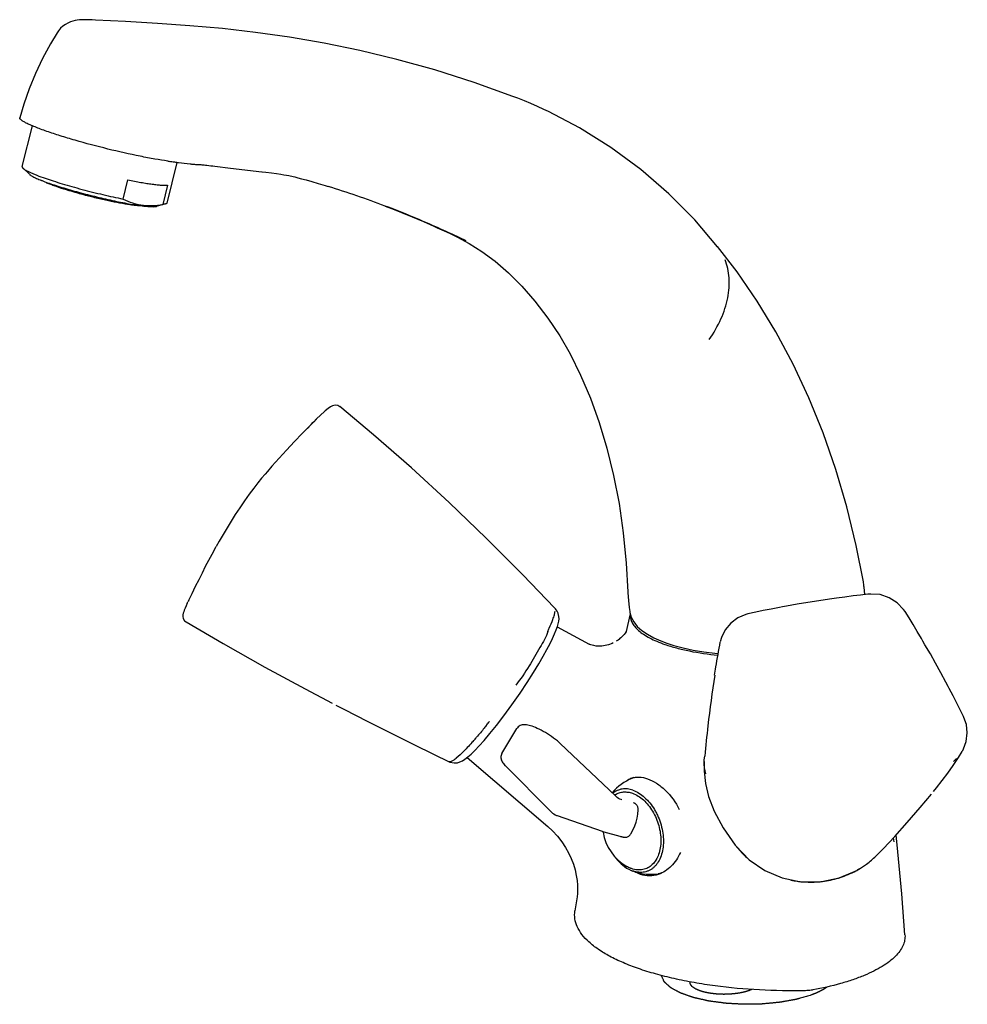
# Model space of a CAD drawing. Header units: millimetres. Extents: x 8 to 375, y -5 to 381.
# Tile 1 of 4: x 17 to 170, y -5 to 153. Entities that reach past the tile are written whole.
import ezdxf

# ---------------------------------------------------------------- set-up
doc = ezdxf.new("R2010")
doc.units = ezdxf.units.MM
doc.header["$LTSCALE"] = 23.1
doc.layers.get('0').update_dxf_attribs({"linetype": 'CONTINUOUS'})
doc.layers.add('ACHSEN', color=7, linetype='CONTINUOUS')
doc.layers.add('FLAECHEN', color=7, linetype='CONTINUOUS')

msp = doc.modelspace()

# ---------------------------------------------------------------- linework, layer by layer
at = {"color": 7, "linetype": 'CONTINUOUS'}
for p, q in [((17.68, 129.78), (19.32, 136.33)), ((40.96, 123.94), (42.6, 130.47)), ((17.81, 129.53), (18.83, 128.55)), ((50.32, 129.67), (50.32, 129.67)), ((56.18, 128.97), (56.23, 128.97)), ((33.91, 124.58), (34.68, 127.64)), ((41.05, 126.79), (40.28, 123.72)), ((40.73, 123.78), (39.36, 123.41)), ((64.48, 88.72), (64.99, 89.23)), ((61.43, 85.59), (61.43, 85.59)), ((57.08, 80.8), (56.71, 80.37)), ((48.65, 68.36), (48.87, 68.75)), ((152.86, 63.06), (152.86, 63.06)), ((152.98, 62.18), (152.98, 62.18)), ((115.07, 60.7), (115.07, 60.69)), ((44.2, 59.62), (44.01, 59.2)), ((44.2, 59.62), (44.31, 59.84)), ((103.21, 58.89), (103.21, 58.88)), ((103.83, 57.93), (103.82, 57.97)), ((115.32, 58.29), (115.32, 58.3)), ((113.7, 53.89), (113.67, 53.87)), ((113.89, 54.06), (113.69, 53.89)), ((102.02, 52.2), (102.52, 53.15)), ((108.79, 53.06), (108.79, 53.06)), ((121.26, 53.22), (121.26, 53.22)), ((100.7, 49.87), (101.41, 51.11)), ((101.41, 51.11), (102.02, 52.2)), ((94.78, 35.48), (97.17, 39.48)), ((90.44, 35.97), (91.13, 36.7)), ((113.01, 28.66), (104.14, 37.09)), ((104.14, 37.09), (104.14, 37.09)), ((127.3, 34.44), (127.36, 35.06)), ((168.14, 34.81), (168.76, 35.81)), ((168.79, 35.86), (168.97, 36.2)), ((86.17, 34.21), (86.19, 34.2)), ((102.58, 26.19), (95.34, 33.49)), ((127.29, 34.18), (127.3, 34.44)), ((167.3, 33.55), (168.14, 34.81)), ((167.82, 34.65), (167.37, 34.17)), ((114.05, 28.02), (114.05, 28.02)), ((116.05, 27.49), (116.01, 27.51)), ((103.68, 25.49), (103.68, 25.49)), ((102.16, 23.72), (102.16, 23.72)), ((111.13, 22.9), (113.75, 22.18)), ((157.82, 21.26), (157.82, 21.26)), ((152.4, 17.05), (153.19, 17.57)), ((151.8, 16.69), (152.21, 16.93)), ((152.22, 16.94), (151.94, 16.77)), ((151.94, 16.77), (152.03, 16.82)), ((152.03, 16.82), (152.23, 16.94)), ((152.22, 16.94), (152.4, 17.05)), ((152.23, 16.94), (152.29, 16.97)), ((152.29, 16.97), (152.35, 17.01)), ((152.35, 17.01), (152.4, 17.05))]:
    msp.add_line(p, q, dxfattribs=at)
at = {"color": 2, "linetype": 'CONTINUOUS'}
msp.add_line((125, -1.22), (125, -1.31), dxfattribs=at)
at = {"color": 7, "linetype": 'CONTINUOUS'}
for points in [[(66.32, 90.48), (66.24, 90.41), (65.62, 89.84), (64.99, 89.23)], [(68.75, 91.21), (68.41, 91.4), (67.97, 91.46), (67.57, 91.37), (67.23, 91.2), (66.86, 90.94), (66.39, 90.55), (66.32, 90.48)], [(103.21, 58.88), (98.14, 64.18), (92.26, 70.08), (86.28, 75.83), (80.23, 81.38), (74.14, 86.71), (68.75, 91.22)], [(64.48, 88.72), (63.91, 88.15), (63.36, 87.59), (62.83, 87.04), (62.32, 86.52), (61.83, 86.01), (61.43, 85.59)], [(61.43, 85.59), (60.16, 84.24), (58.97, 82.94), (57.81, 81.64), (57.08, 80.8)], [(56.71, 80.37), (56.15, 79.71), (55.55, 78.96), (54.88, 78.09), (54.16, 77.13), (53.4, 76.07), (52.65, 74.97), (51.92, 73.86), (51.58, 73.32)], [(51.58, 73.32), (51.25, 72.79), (50.31, 71.23), (49.36, 69.61), (48.87, 68.75)], [(48.65, 68.36), (48.15, 67.46), (47.63, 66.51), (47.11, 65.51), (46.58, 64.48), (46.04, 63.41), (45.48, 62.29), (44.92, 61.12), (44.31, 59.84)], [(152.98, 62.18), (152.96, 62.36), (152.93, 62.66), (152.88, 62.95), (152.86, 63.06)], [(115.02, 61.47), (115.02, 61.42), (115.03, 61.13), (115.06, 60.84), (115.07, 60.7)], [(148.18, 60.38), (147.41, 60.27), (145.69, 60.01), (143.96, 59.74), (142.25, 59.45), (140.53, 59.15), (139.86, 59.03)], [(153.77, 61.08), (153.6, 61.06), (152.43, 60.93), (151.2, 60.79), (149.9, 60.62), (148.55, 60.44), (148.18, 60.38)], [(159.56, 58.3), (159.33, 58.63), (158.32, 59.69), (157.01, 60.51), (155.54, 61), (154.08, 61.1), (153.77, 61.08)], [(44.01, 59.2), (43.85, 58.83), (43.72, 58.51), (43.63, 58.24), (43.56, 58), (43.51, 57.76), (43.5, 57.49), (43.57, 57.15), (43.78, 56.82), (44.01, 56.64)], [(139.86, 59.03), (139.4, 58.95), (138.06, 58.69), (136.78, 58.44), (135.56, 58.18), (134.31, 57.91)], [(103.5, 55.33), (103.69, 55.87), (103.82, 56.33), (103.91, 56.74), (103.95, 57.13), (103.93, 57.51), (103.82, 57.97)], [(115.32, 58.3), (115.34, 58.12), (115.55, 57.36), (115.96, 56.61), (116.53, 55.9), (117.27, 55.25), (118.16, 54.64), (119.18, 54.08), (120.31, 53.58), (121.26, 53.22)], [(134.31, 57.91), (133.98, 57.83), (132.7, 57.29), (131.54, 56.44), (130.63, 55.35), (130.05, 54.14), (129.86, 53.4)], [(162.44, 53.55), (162.21, 53.94), (161.52, 55.1), (160.86, 56.2), (160.22, 57.25), (159.56, 58.3)], [(44.01, 56.64), (49.98, 53.14), (56.68, 49.37), (63.15, 45.86), (67.5, 43.56)], [(102.52, 53.15), (102.92, 53.98), (103.24, 54.7), (103.5, 55.33)], [(113.67, 53.87), (113.46, 53.71), (113.26, 53.58), (113.16, 53.51)], [(114.56, 54.81), (114.4, 54.59), (114.17, 54.34), (113.89, 54.06)], [(114.76, 55.16), (114.75, 55.13), (114.68, 55), (114.56, 54.81)], [(112.67, 53.25), (112.5, 53.17), (111.93, 52.95), (111.37, 52.81), (110.84, 52.74), (110.35, 52.72), (109.92, 52.75), (109.56, 52.81), (109.26, 52.88), (109.04, 52.95), (108.89, 53.01), (108.81, 53.05), (108.79, 53.06)], [(121.26, 53.22), (122.42, 52.85), (123.93, 52.45), (125.53, 52.1), (127.23, 51.82), (128.98, 51.6), (129.54, 51.55)], [(166.48, 46.26), (166.12, 46.94), (165.3, 48.46), (164.47, 49.97), (163.63, 51.47), (162.77, 52.96), (162.44, 53.55)], [(91.13, 36.7), (91.93, 37.59), (92.85, 38.68), (93.91, 39.99), (95.08, 41.52), (96.39, 43.31), (97.69, 45.18), (98.84, 46.9), (99.84, 48.48), (100.7, 49.87)], [(169.02, 41.27), (168.95, 41.42), (168.43, 42.48), (167.87, 43.59), (167.28, 44.74), (166.66, 45.94), (166.48, 46.26)], [(68.09, 43.25), (69.38, 42.58), (73.25, 40.6), (76.96, 38.72), (80.52, 36.96), (83.9, 35.31), (86.17, 34.21)], [(168.97, 36.2), (169.41, 37.42), (169.57, 38.77), (169.43, 40.11), (169.02, 41.27)], [(104.14, 37.09), (103.97, 37.25), (103.7, 37.49), (103.4, 37.73), (103.09, 37.96), (102.77, 38.19), (102.44, 38.41), (102.1, 38.63), (101.76, 38.83), (101.43, 39.03), (101.1, 39.2), (100.77, 39.37), (100.46, 39.51), (100.17, 39.64), (99.89, 39.76), (99.62, 39.85), (99.38, 39.93), (99.15, 40), (98.94, 40.04), (98.74, 40.08), (98.55, 40.1), (98.37, 40.1), (98.19, 40.09), (98.02, 40.07), (97.85, 40.02), (97.69, 39.95), (97.53, 39.86), (97.39, 39.75), (97.27, 39.62), (97.17, 39.48)], [(86.19, 34.19), (86.43, 34.1), (87.1, 33.95), (87.61, 33.98), (88.03, 34.11), (88.43, 34.3), (88.83, 34.56), (89.3, 34.92)], [(89.3, 34.92), (89.83, 35.38), (90.44, 35.97)], [(94.78, 35.48), (94.7, 35.32), (94.65, 35.15), (94.62, 34.98), (94.62, 34.8), (94.64, 34.63), (94.68, 34.46), (94.74, 34.3), (94.82, 34.15), (94.91, 34), (95.02, 33.86), (95.14, 33.71), (95.27, 33.57), (95.34, 33.49)], [(127.29, 34.18), (127.29, 32.63), (127.49, 30.68), (127.98, 28.57), (128.88, 26.21)], [(164.15, 29.38), (164.61, 29.95), (165.53, 31.14), (166.43, 32.33), (167.3, 33.55)], [(113.08, 28.73), (113.09, 28.73), (113.09, 28.73), (113.06, 28.72), (113.01, 28.72), (112.94, 28.73)], [(114.05, 28.02), (113.94, 28.06), (113.72, 28.15), (113.51, 28.27), (113.31, 28.4), (113.13, 28.56), (113.01, 28.66)], [(154.69, 18.8), (156.07, 20.17), (157.91, 22.13), (159.92, 24.39), (162, 26.8), (163.8, 28.95)], [(116.01, 27.51), (116.01, 27.52), (115.98, 27.53), (115.96, 27.54), (115.95, 27.54), (115.94, 27.55), (115.94, 27.55)], [(116.67, 26.5), (116.67, 26.59), (116.66, 26.7), (116.64, 26.8), (116.61, 26.9), (116.58, 26.99), (116.53, 27.07), (116.48, 27.15), (116.42, 27.22), (116.37, 27.28), (116.31, 27.33), (116.25, 27.38), (116.19, 27.42), (116.14, 27.45), (116.1, 27.47), (116.05, 27.49)], [(102.58, 26.19), (102.69, 26.08), (102.89, 25.91), (103.11, 25.76), (103.33, 25.64), (103.57, 25.53), (103.68, 25.49)], [(115.46, 22.52), (115.5, 22.59), (115.85, 23.24), (116.12, 23.84), (116.34, 24.44), (116.49, 25.06), (116.6, 25.71), (116.67, 26.42), (116.67, 26.5)], [(128.88, 26.21), (130.32, 23.52), (132.25, 20.76)], [(102.16, 23.72), (102.89, 23.05), (103.7, 22.18), (104.4, 21.29), (105, 20.39), (105.5, 19.49), (105.92, 18.58), (106.27, 17.67), (106.54, 16.77), (106.73, 15.89), (106.86, 15.06), (106.92, 14.29), (106.94, 13.59), (106.91, 12.98), (106.86, 12.46), (106.82, 12.14)], [(110.9, 22.97), (111, 22.94), (111.13, 22.9)], [(113.75, 22.18), (113.83, 22.16), (113.91, 22.13), (113.98, 22.12), (114.05, 22.1), (114.11, 22.08), (114.17, 22.07), (114.22, 22.06), (114.27, 22.05), (114.32, 22.04), (114.36, 22.03), (114.4, 22.03), (114.45, 22.02), (114.51, 22.01), (114.58, 22.01), (114.66, 22.02), (114.75, 22.03), (114.85, 22.05), (114.96, 22.08), (115.07, 22.13), (115.17, 22.2), (115.27, 22.28), (115.37, 22.38), (115.45, 22.49), (115.46, 22.52)], [(132.36, 20.63), (134.49, 18.41), (137.01, 16.67), (139.83, 15.47), (142.83, 14.87), (145.91, 14.87), (148.95, 15.48), (151.8, 16.69)]]:
    msp.add_lwpolyline(points, dxfattribs=at)
for centre, radius, start, end in [((48.23, 182.74), 52.56, 262.1678, 262.4494), ((36.97, 130.57), 7.1, 268.2129, 268.3312), ((84.36, 40.76), 44.37, 154.1436, 154.522), ((339.91, 15.49), 213.44, 171.2265, 173.4257), ((26.71, 92.05), 83.73, 321.6429, 322.1222), ((377.43, 11.52), 251.17, 173.5059, 174.6214), ((48.86, 73.9), 55.08, 319.2208, 319.4484), ((51.86, 71.3), 51.11, 318.4833, 319.224), ((114.6, 26.21), 3.11, 123.2319, 123.8632), ((114.59, 26.23), 3.09, 122.112, 123.2323), ((114.58, 26.25), 3.07, 120.9673, 122.112), ((144.22, 29.92), 15.06, 217.4123, 219.1653), ((144.17, 29.88), 14.99, 219.1638, 227.9184), ((144.22, 29.95), 15.08, 227.9358, 230.6633), ((144.73, 29.38), 14.53, 305.6318, 313.264), ((144.65, 29.62), 14.77, 287.7284, 298.4124), ((144.89, 29.14), 14.24, 298.4883, 299.663), ((144.26, 28.99), 14.18, 257.6086, 261.8472), ((144.33, 29.49), 14.69, 261.8403, 264.9513), ((144.38, 30.2), 15.39, 264.9945, 274.4779), ((144.37, 30.5), 15.7, 274.4447, 276.9571), ((144.37, 30.49), 15.69, 276.9549, 286.7249), ((144.44, 30.22), 15.41, 286.7438, 287.7805)]:
    msp.add_arc(centre, radius, start, end, dxfattribs=at)
for points, knots in [([(21.65, 135.45), (21.31, 135.56), (20.67, 135.79), (19.78, 136.14), (19.01, 136.46), (18.38, 136.75), (17.95, 136.99), (17.67, 137.16), (17.52, 137.28), (17.4, 137.38), (17.32, 137.48), (17.28, 137.57), (17.27, 137.63), (17.28, 137.65)], [0, 0, 0, 0, 0.21507, 0.406999, 0.573881, 0.713886, 0.825722, 0.870983, 0.909177, 0.940459, 0.965213, 0.984354, 1, 1, 1, 1]), ([(41.07, 130.68), (40.38, 130.77), (38.91, 131.01), (35.69, 131.62), (31.4, 132.59), (27.11, 133.73), (23.86, 134.71), (22.35, 135.2), (21.65, 135.45)], [0, 0, 0, 0, 0.103948, 0.223337, 0.490688, 0.762881, 0.888153, 1, 1, 1, 1]), ([(17.68, 129.78), (17.67, 129.76), (17.67, 129.72), (17.7, 129.66), (17.74, 129.59), (17.78, 129.55), (17.81, 129.53)], [0, 0, 0, 0, 0.185703, 0.402362, 0.670256, 1, 1, 1, 1]), ([(41.07, 130.68), (41.1, 130.67), (41.17, 130.67), (41.24, 130.69), (41.27, 130.7)], [0, 0, 0, 0, 0.489495, 1, 1, 1, 1]), ([(42.17, 130.53), (42.38, 130.5), (43.21, 130.4), (44.04, 130.3), (44.65, 130.23)], [0, 0, 0, 0, 0.261296, 1, 1, 1, 1]), ([(44.65, 130.23), (44.73, 130.22), (45.02, 130.19), (45.32, 130.17), (45.54, 130.15)], [0, 0, 0, 0, 0.264149, 1, 1, 1, 1]), ([(45.54, 130.15), (45.76, 130.14), (46.22, 130.12), (46.68, 130.09), (46.92, 130.06)], [0, 0, 0, 0, 0.4739, 1, 1, 1, 1]), ([(46.92, 130.06), (47.07, 130.04), (47.63, 129.97), (48.2, 129.9), (48.62, 129.85)], [0, 0, 0, 0, 0.253226, 1, 1, 1, 1]), ([(17.81, 129.53), (17.87, 129.47), (18.01, 129.36), (18.28, 129.2), (18.62, 129.02), (19.03, 128.82), (19.52, 128.62), (20.29, 128.3), (20.91, 128.08), (21.35, 127.93)], [0, 0, 0, 0, 0.060861, 0.140721, 0.239663, 0.357326, 0.493078, 0.646109, 1, 1, 1, 1]), ([(18.83, 128.55), (18.87, 128.51), (18.98, 128.43), (19.16, 128.31), (19.4, 128.18), (19.68, 128.04), (20.01, 127.89), (20.53, 127.67), (21.28, 127.37), (22.3, 127.01), (23.45, 126.64), (24.72, 126.25), (26.06, 125.86), (27.47, 125.47), (29.39, 124.98), (31.29, 124.53), (33.15, 124.14), (34.44, 123.88), (35.63, 123.68), (36.39, 123.56), (36.75, 123.52)], [0, 0, 0, 0, 0.009319, 0.021137, 0.035476, 0.052314, 0.071595, 0.093243, 0.143255, 0.201448, 0.266728, 0.337854, 0.413461, 0.492095, 0.57224, 0.730871, 0.806302, 0.877186, 0.942165, 1, 1, 1, 1]), ([(23.18, 126.57), (22.93, 126.65), (22.46, 126.82), (21.82, 127.08), (21.29, 127.31), (20.98, 127.47), (20.85, 127.54)], [0, 0, 0, 0, 0.315752, 0.589743, 0.818364, 1, 1, 1, 1]), ([(21.35, 127.93), (21.78, 127.78), (22.7, 127.47), (24.14, 127.02), (25.68, 126.57), (27.87, 125.97), (30.61, 125.28), (32.82, 124.8), (33.91, 124.58)], [0, 0, 0, 0, 0.106112, 0.222754, 0.34753, 0.477854, 0.744268, 1, 1, 1, 1]), ([(34.68, 127.64), (35.37, 127.5), (36.38, 127.31), (37.68, 127.1), (38.54, 126.97), (39.31, 126.88), (39.99, 126.81), (40.56, 126.78), (40.9, 126.78), (41.05, 126.79)], [0, 0, 0, 0, 0.3298, 0.478219, 0.613595, 0.734544, 0.839869, 0.928604, 1, 1, 1, 1]), ([(36.74, 123.47), (36.58, 123.47), (36.21, 123.5), (35.62, 123.56), (34.94, 123.65), (33.88, 123.82), (32.41, 124.09), (30.54, 124.5), (28.59, 124.97), (26.66, 125.48), (24.86, 126.01), (23.71, 126.38), (23.18, 126.57)], [0, 0, 0, 0, 0.036025, 0.078975, 0.128431, 0.183809, 0.309451, 0.449372, 0.596146, 0.741939, 0.878971, 1, 1, 1, 1]), ([(33.91, 124.58), (34.39, 124.33), (35.13, 124.01), (36.16, 123.72), (36.69, 123.63), (36.96, 123.59)], [0, 0, 0, 0, 0.499213, 0.748898, 1, 1, 1, 1]), ([(36.75, 123.52), (37.05, 123.47), (37.6, 123.41), (38.26, 123.36), (38.7, 123.35), (38.96, 123.35), (39.18, 123.37), (39.31, 123.39), (39.36, 123.41)], [0, 0, 0, 0, 0.34875, 0.63424, 0.75177, 0.851969, 0.93465, 1, 1, 1, 1]), ([(37.11, 123.47), (37.08, 123.47), (36.97, 123.46), (36.85, 123.47), (36.76, 123.47)], [0, 0, 0, 0, 0.230758, 1, 1, 1, 1]), ([(36.96, 123.59), (37.23, 123.56), (37.77, 123.51), (38.89, 123.51), (39.73, 123.62), (40.28, 123.72)], [0, 0, 0, 0, 0.244223, 0.492002, 1, 1, 1, 1]), ([(40.73, 123.78), (40.66, 123.77), (40.52, 123.74), (40.37, 123.73), (40.28, 123.72)], [0, 0, 0, 0, 0.440514, 1, 1, 1, 1]), ([(40.96, 123.94), (40.95, 123.93), (40.94, 123.89), (40.89, 123.85), (40.81, 123.81), (40.76, 123.79), (40.73, 123.78)], [0, 0, 0, 0, 0.185703, 0.402352, 0.670223, 1, 1, 1, 1]), ([(63.52, 87.68), (63.64, 87.81), (64.11, 88.33), (64.59, 88.83), (64.96, 89.2)], [0, 0, 0, 0, 0.251425, 1, 1, 1, 1]), ([(103.84, 57.93), (103.81, 58.01), (103.66, 58.36), (103.42, 58.67), (103.21, 58.89)], [0, 0, 0, 0, 0.207466, 1, 1, 1, 1]), ([(102.13, 55.1), (102.22, 55.28), (102.52, 55.91), (102.8, 56.55), (102.97, 57.03)], [0, 0, 0, 0, 0.281356, 1, 1, 1, 1]), ([(102.97, 57.03), (103.06, 57.27), (103.2, 57.7), (103.3, 58.14), (103.32, 58.33)], [0, 0, 0, 0, 0.571648, 1, 1, 1, 1]), ([(115.4, 57.87), (115.38, 57.65), (115.41, 57.18), (115.67, 56.49), (116.12, 55.83), (116.75, 55.19), (117.56, 54.59), (118.55, 54.01), (119.69, 53.47), (120.52, 53.16), (120.95, 53)], [0, 0, 0, 0, 0.0858, 0.176074, 0.276076, 0.389365, 0.517905, 0.662624, 0.823514, 1, 1, 1, 1]), ([(102.13, 55.1), (102.02, 54.65), (101.63, 53.77), (101.14, 52.94), (100.89, 52.51)], [0, 0, 0, 0, 0.479042, 1, 1, 1, 1]), ([(100.89, 52.51), (100.31, 51.52), (99.14, 49.42), (97.77, 47.45), (97, 46.46)], [0, 0, 0, 0, 0.478561, 1, 1, 1, 1]), ([(120.95, 53), (121.57, 52.79), (122.88, 52.4), (125.71, 51.74), (127.95, 51.43), (129.49, 51.29)], [0, 0, 0, 0, 0.224438, 0.468142, 1, 1, 1, 1]), ([(128.96, 48.04), (129.03, 48.49), (129.31, 50.28), (129.62, 52.06), (129.86, 53.39)], [0, 0, 0, 0, 0.251786, 1, 1, 1, 1]), ([(92.36, 40.09), (92.22, 39.91), (91.68, 39.24), (91.13, 38.57), (90.71, 38.08)], [0, 0, 0, 0, 0.261582, 1, 1, 1, 1]), ([(90.14, 37.42), (89.65, 36.88), (88.79, 35.95), (87.87, 35.08), (87.44, 34.74)], [0, 0, 0, 0, 0.57196, 1, 1, 1, 1]), ([(86.19, 34.2), (86.34, 34.13), (86.84, 34.3), (87.2, 34.56), (87.44, 34.74)], [0, 0, 0, 0, 0.353555, 1, 1, 1, 1]), ([(113, 28.88), (113.2, 28.99), (113.63, 29.19), (114.32, 29.32), (115.04, 29.29), (115.52, 29.17), (115.75, 29.09)], [0, 0, 0, 0, 0.243171, 0.487055, 0.737677, 1, 1, 1, 1]), ([(115.75, 29.09), (116.4, 28.86), (117.33, 28.26), (118.34, 27.18), (119.03, 26.19), (119.59, 25.08), (120, 23.9), (120.26, 22.68), (120.35, 21.48), (120.26, 20.33), (120, 19.28), (119.57, 18.36), (118.99, 17.61), (118.26, 17.07), (117.42, 16.77), (116.51, 16.73), (115.91, 16.86), (115.62, 16.97)], [0, 0, 0, 0, 0.120646, 0.18775, 0.258301, 0.331093, 0.404681, 0.477539, 0.548214, 0.615487, 0.678536, 0.737105, 0.791644, 0.843347, 0.893998, 0.945613, 1, 1, 1, 1]), ([(115.62, 16.97), (115.55, 16.99), (115.29, 17.09), (115.03, 17.22), (114.84, 17.32)], [0, 0, 0, 0, 0.243965, 1, 1, 1, 1]), ([(116.71, 0.91), (115.88, 1.2), (114.31, 1.8), (112.15, 2.83), (110.3, 3.93), (108.79, 5.1), (107.64, 6.32), (106.84, 7.59), (106.44, 8.9), (106.45, 9.79), (106.51, 10.21)], [0, 0, 0, 0, 0.178057, 0.33979, 0.484598, 0.612617, 0.724862, 0.823762, 0.91348, 1, 1, 1, 1]), ([(159.55, 6.34), (159.57, 6.05), (159.54, 5.44), (159.24, 4.54), (158.72, 3.66), (157.98, 2.81), (157.03, 2), (155.87, 1.22), (154.51, 0.47), (153.53, 0.03), (153.01, -0.19)], [0, 0, 0, 0, 0.090219, 0.184169, 0.286335, 0.400076, 0.527607, 0.669957, 0.827449, 1, 1, 1, 1]), ([(143.54, -2.64), (141.08, -2.69), (136.23, -2.61), (130.26, -2.08), (125.7, -1.38), (122.5, -0.74), (119.52, 0.01), (117.62, 0.6), (116.71, 0.91)], [0, 0, 0, 0, 0.27114, 0.534694, 0.660462, 0.780632, 0.894122, 1, 1, 1, 1]), ([(153.01, -0.19), (152.41, -0.44), (151.15, -0.91), (148.42, -1.75), (146.25, -2.24), (144.76, -2.52)], [0, 0, 0, 0, 0.225735, 0.468737, 1, 1, 1, 1]), ([(144.76, -2.52), (144.66, -2.54), (144.26, -2.6), (143.85, -2.63), (143.54, -2.64)], [0, 0, 0, 0, 0.238866, 1, 1, 1, 1])]:
    msp.add_open_spline(points, degree=3, knots=knots, dxfattribs=at)
for points in [[(41.32, 130.64), (41.61, 130.6), (41.89, 130.57), (42.17, 130.53)], [(127.56, 32.23), (127.35, 32.85), (127.26, 33.52), (127.29, 34.18)]]:
    msp.add_open_spline(points, degree=3, dxfattribs=at)
at = {"color": 2, "linetype": 'CONTINUOUS'}
for points, knots in [([(144.29, -3.41), (144.16, -3.44), (143.9, -3.52), (143.51, -3.63), (143.12, -3.74), (142.79, -3.83), (142.56, -3.89), (142.43, -3.93), (142.33, -3.96), (142.25, -3.98), (142.19, -4), (142.14, -4.01), (142.1, -4.03), (142.07, -4.03), (142.05, -4.04), (142.03, -4.04), (142.02, -4.05), (142.01, -4.05), (142, -4.05), (141.98, -4.05), (141.96, -4.06), (141.92, -4.07), (141.88, -4.07), (141.8, -4.09), (141.71, -4.1), (141.6, -4.12), (141.48, -4.14), (141.37, -4.16), (141.22, -4.19), (141.04, -4.22), (140.81, -4.26), (140.59, -4.3), (140.36, -4.34), (140.18, -4.38), (140.03, -4.4), (139.92, -4.42), (139.8, -4.44), (139.71, -4.46), (139.64, -4.47), (139.58, -4.48), (139.53, -4.49), (139.5, -4.5), (139.47, -4.5), (139.44, -4.51), (139.43, -4.51), (139.41, -4.51), (139.38, -4.51), (139.34, -4.52), (139.29, -4.52), (139.23, -4.53), (139.17, -4.53), (139.09, -4.54), (138.95, -4.56), (138.74, -4.57), (138.5, -4.6), (138.26, -4.62), (138.02, -4.64), (137.77, -4.66), (137.53, -4.69), (137.29, -4.71), (137.08, -4.73), (136.92, -4.74), (136.8, -4.76), (136.71, -4.76), (136.65, -4.77), (136.62, -4.77), (136.6, -4.77), (136.59, -4.78), (136.58, -4.78), (136.57, -4.78), (136.55, -4.78), (136.53, -4.78), (136.48, -4.78), (136.43, -4.78), (136.37, -4.78), (136.28, -4.78), (136.18, -4.78), (136.05, -4.79), (135.93, -4.79), (135.76, -4.79), (135.55, -4.79), (135.3, -4.8), (135.05, -4.8), (134.8, -4.81), (134.55, -4.81), (134.34, -4.82), (134.17, -4.82), (134.05, -4.82), (133.94, -4.82), (133.86, -4.83), (133.79, -4.83), (133.74, -4.83), (133.7, -4.83), (133.68, -4.83), (133.67, -4.83), (133.65, -4.83), (133.63, -4.83), (133.6, -4.83), (133.54, -4.82), (133.48, -4.82), (133.4, -4.82), (133.3, -4.81), (133.17, -4.8), (133.01, -4.79), (132.8, -4.78), (132.55, -4.77), (132.3, -4.75), (132.05, -4.74), (131.8, -4.73), (131.6, -4.72), (131.43, -4.71), (131.31, -4.7), (131.18, -4.69), (131.08, -4.69), (131, -4.68), (130.94, -4.68), (130.87, -4.68), (130.83, -4.67), (130.8, -4.67), (130.78, -4.67), (130.77, -4.67), (130.76, -4.67), (130.74, -4.67), (130.72, -4.66), (130.68, -4.66), (130.63, -4.65), (130.55, -4.64), (130.46, -4.63), (130.3, -4.61), (130.1, -4.58), (129.87, -4.55), (129.63, -4.52), (129.4, -4.49), (129.17, -4.46), (128.93, -4.42), (128.7, -4.39), (128.5, -4.37), (128.34, -4.35), (128.25, -4.33), (128.18, -4.32), (128.14, -4.32), (128.11, -4.31), (128.08, -4.31), (128.06, -4.31), (128.05, -4.31), (128.04, -4.31), (128.03, -4.3), (128.03, -4.3), (128.02, -4.3), (128.01, -4.3), (127.99, -4.29), (127.97, -4.29), (127.93, -4.28), (127.89, -4.27), (127.84, -4.26), (127.77, -4.24), (127.68, -4.22), (127.57, -4.2), (127.47, -4.18), (127.33, -4.14), (127.15, -4.1), (126.94, -4.06), (126.73, -4.01), (126.52, -3.96), (126.34, -3.92), (126.2, -3.89), (126.1, -3.87), (125.99, -3.84), (125.89, -3.82), (125.8, -3.8), (125.73, -3.78), (125.67, -3.77), (125.64, -3.76), (125.61, -3.76), (125.6, -3.75), (125.59, -3.75), (125.58, -3.75), (125.58, -3.75), (125.58, -3.75), (125.57, -3.75), (125.56, -3.74), (125.55, -3.74), (125.53, -3.73), (125.5, -3.72), (125.47, -3.71), (125.44, -3.7), (125.39, -3.68), (125.35, -3.67), (125.29, -3.65), (125.22, -3.62), (125.1, -3.58), (124.95, -3.53), (124.77, -3.47), (124.59, -3.4), (124.41, -3.34), (124.24, -3.28), (124.09, -3.23), (123.97, -3.19), (123.88, -3.16), (123.81, -3.13), (123.75, -3.11), (123.7, -3.09), (123.66, -3.08), (123.62, -3.07), (123.59, -3.06), (123.57, -3.05), (123.55, -3.04), (123.53, -3.03), (123.52, -3.03), (123.51, -3.03), (123.51, -3.03), (123.51, -3.03), (123.5, -3.02), (123.5, -3.02), (123.48, -3.01), (123.47, -3.01), (123.45, -2.99), (123.42, -2.98), (123.37, -2.95), (123.32, -2.92), (123.25, -2.89), (123.18, -2.85), (123.09, -2.8), (122.97, -2.74), (122.84, -2.67), (122.7, -2.59), (122.56, -2.52), (122.43, -2.45), (122.29, -2.37), (122.17, -2.31), (122.09, -2.27), (122.05, -2.24), (122.02, -2.23), (121.99, -2.21), (121.96, -2.2), (121.95, -2.19), (121.93, -2.18), (121.92, -2.18), (121.92, -2.17), (121.92, -2.17), (121.92, -2.17), (121.91, -2.17), (121.91, -2.17), (121.91, -2.17), (121.91, -2.16), (121.9, -2.16), (121.9, -2.15), (121.89, -2.15), (121.88, -2.14), (121.86, -2.13), (121.85, -2.11), (121.82, -2.09), (121.79, -2.06), (121.76, -2.03), (121.71, -1.99), (121.67, -1.94), (121.61, -1.89), (121.53, -1.82), (121.44, -1.74), (121.35, -1.66), (121.26, -1.58), (121.18, -1.51), (121.12, -1.45), (121.08, -1.41), (121.03, -1.37), (120.99, -1.33), (120.95, -1.3), (120.93, -1.27), (120.91, -1.26), (120.9, -1.25), (120.89, -1.24), (120.88, -1.23), (120.87, -1.22), (120.87, -1.22), (120.86, -1.22), (120.86, -1.21), (120.86, -1.21), (120.86, -1.2), (120.86, -1.19), (120.85, -1.19), (120.85, -1.17), (120.84, -1.16), (120.83, -1.14), (120.82, -1.12), (120.81, -1.1), (120.8, -1.07), (120.78, -1.03), (120.76, -0.97), (120.71, -0.87), (120.64, -0.73), (120.57, -0.55), (120.49, -0.38), (120.43, -0.26), (120.41, -0.2)], [0, 0, 0, 0, 0.015625, 0.03125, 0.046875, 0.0625, 0.070312, 0.074219, 0.078125, 0.082031, 0.083984, 0.085938, 0.087891, 0.088867, 0.089844, 0.090332, 0.090576, 0.09082, 0.091309, 0.091797, 0.092773, 0.09375, 0.095703, 0.097656, 0.101562, 0.105469, 0.109375, 0.113281, 0.117188, 0.125, 0.132812, 0.140625, 0.148438, 0.15625, 0.160156, 0.164062, 0.167969, 0.171875, 0.173828, 0.175781, 0.177734, 0.178711, 0.179688, 0.180664, 0.181152, 0.181641, 0.182617, 0.183594, 0.185547, 0.1875, 0.189453, 0.191406, 0.195312, 0.203125, 0.210938, 0.21875, 0.226562, 0.234375, 0.242188, 0.25, 0.257812, 0.261719, 0.265625, 0.269531, 0.270508, 0.271484, 0.271973, 0.272461, 0.272705, 0.272949, 0.273438, 0.274414, 0.275391, 0.277344, 0.279297, 0.28125, 0.285156, 0.289062, 0.292969, 0.296875, 0.304688, 0.3125, 0.320312, 0.328125, 0.335938, 0.34375, 0.347656, 0.351562, 0.355469, 0.357422, 0.359375, 0.361328, 0.362305, 0.362793, 0.363281, 0.36377, 0.364258, 0.365234, 0.367188, 0.369141, 0.371094, 0.375, 0.378906, 0.382812, 0.390625, 0.398438, 0.40625, 0.414062, 0.421875, 0.429688, 0.433594, 0.4375, 0.441406, 0.445312, 0.447266, 0.449219, 0.451172, 0.453125, 0.453613, 0.454102, 0.45459, 0.454834, 0.455078, 0.456055, 0.457031, 0.458984, 0.460938, 0.464844, 0.46875, 0.476562, 0.484375, 0.492188, 0.5, 0.507812, 0.515625, 0.523438, 0.53125, 0.535156, 0.539062, 0.541016, 0.541992, 0.542969, 0.543945, 0.544434, 0.544922, 0.545166, 0.54541, 0.545654, 0.545898, 0.546387, 0.546875, 0.547852, 0.548828, 0.550781, 0.552734, 0.554688, 0.558594, 0.5625, 0.566406, 0.570312, 0.578125, 0.585938, 0.59375, 0.601562, 0.609375, 0.613281, 0.617188, 0.621094, 0.625, 0.628906, 0.630859, 0.632812, 0.634766, 0.635254, 0.635742, 0.635986, 0.63623, 0.636353, 0.636475, 0.636719, 0.637207, 0.637695, 0.638672, 0.639648, 0.640625, 0.642578, 0.644531, 0.646484, 0.648438, 0.652344, 0.65625, 0.664062, 0.671875, 0.679688, 0.6875, 0.695312, 0.703125, 0.707031, 0.710938, 0.714844, 0.716797, 0.71875, 0.720703, 0.722656, 0.723633, 0.724609, 0.725586, 0.726562, 0.726807, 0.727051, 0.727295, 0.727417, 0.727539, 0.728027, 0.728516, 0.729492, 0.730469, 0.732422, 0.734375, 0.738281, 0.742188, 0.746094, 0.75, 0.757812, 0.765625, 0.773438, 0.78125, 0.789062, 0.796875, 0.804688, 0.808594, 0.810547, 0.8125, 0.814453, 0.81543, 0.816406, 0.817383, 0.817871, 0.817993, 0.818115, 0.818176, 0.818237, 0.818359, 0.818604, 0.818848, 0.819336, 0.819824, 0.820312, 0.821289, 0.822266, 0.824219, 0.826172, 0.828125, 0.832031, 0.835938, 0.839844, 0.84375, 0.851562, 0.859375, 0.867188, 0.875, 0.882812, 0.886719, 0.890625, 0.894531, 0.898438, 0.902344, 0.904297, 0.905273, 0.90625, 0.907227, 0.908203, 0.908691, 0.90918, 0.909424, 0.909668, 0.910156, 0.910645, 0.911133, 0.912109, 0.913086, 0.914062, 0.916016, 0.917969, 0.919922, 0.921875, 0.925781, 0.929688, 0.9375, 0.953125, 0.96875, 0.984375, 1, 1, 1, 1]), ([(134.39, -2.67), (134.34, -2.68), (134.23, -2.71), (134.1, -2.75), (133.99, -2.78), (133.91, -2.8), (133.83, -2.83), (133.76, -2.85), (133.69, -2.87), (133.64, -2.88), (133.6, -2.89), (133.58, -2.9), (133.56, -2.9), (133.55, -2.91), (133.54, -2.91), (133.53, -2.91), (133.53, -2.91), (133.51, -2.91), (133.49, -2.92), (133.46, -2.92), (133.42, -2.93), (133.38, -2.94), (133.32, -2.95), (133.21, -2.97), (133.06, -3), (132.91, -3.03), (132.8, -3.05), (132.74, -3.06), (132.7, -3.06), (132.65, -3.07), (132.62, -3.08), (132.6, -3.08), (132.59, -3.09), (132.58, -3.09), (132.57, -3.09), (132.56, -3.09), (132.54, -3.09), (132.5, -3.09), (132.46, -3.1), (132.4, -3.11), (132.32, -3.11), (132.22, -3.12), (132.12, -3.13), (132.02, -3.14), (131.92, -3.15), (131.83, -3.16), (131.74, -3.17), (131.68, -3.18), (131.64, -3.18), (131.6, -3.19), (131.58, -3.19), (131.56, -3.19), (131.55, -3.19), (131.54, -3.19), (131.53, -3.2), (131.52, -3.2), (131.52, -3.2), (131.5, -3.2), (131.48, -3.2), (131.45, -3.2), (131.42, -3.2), (131.38, -3.2), (131.31, -3.2), (131.22, -3.2), (131.12, -3.21), (131.01, -3.21), (130.91, -3.21), (130.8, -3.22), (130.7, -3.22), (130.61, -3.22), (130.54, -3.23), (130.5, -3.23), (130.47, -3.23), (130.45, -3.23), (130.43, -3.23), (130.42, -3.23), (130.41, -3.23), (130.4, -3.23), (130.38, -3.23), (130.34, -3.23), (130.29, -3.22), (130.24, -3.22), (130.17, -3.22), (130.05, -3.21), (129.88, -3.21), (129.71, -3.2), (129.59, -3.2), (129.52, -3.19), (129.47, -3.19), (129.42, -3.19), (129.38, -3.19), (129.36, -3.19), (129.35, -3.19), (129.34, -3.19), (129.33, -3.18), (129.32, -3.18), (129.3, -3.18), (129.27, -3.18), (129.22, -3.17), (129.16, -3.17), (129.08, -3.16), (128.98, -3.15), (128.88, -3.13), (128.79, -3.12), (128.69, -3.11), (128.59, -3.1), (128.51, -3.09), (128.44, -3.09), (128.4, -3.08), (128.37, -3.08), (128.35, -3.07), (128.33, -3.07), (128.31, -3.07), (128.3, -3.07), (128.3, -3.07), (128.29, -3.07), (128.29, -3.07), (128.27, -3.06), (128.25, -3.06), (128.23, -3.06), (128.2, -3.05), (128.16, -3.04), (128.1, -3.03), (128.03, -3.02), (127.94, -3), (127.84, -2.98), (127.75, -2.96), (127.66, -2.94), (127.57, -2.93), (127.5, -2.91), (127.44, -2.9), (127.41, -2.89), (127.39, -2.89), (127.37, -2.89), (127.35, -2.88), (127.34, -2.88), (127.33, -2.88), (127.33, -2.88), (127.32, -2.88), (127.31, -2.87), (127.3, -2.87), (127.28, -2.86), (127.26, -2.86), (127.23, -2.85), (127.19, -2.84), (127.14, -2.82), (127.05, -2.79), (126.92, -2.75), (126.79, -2.71), (126.7, -2.69), (126.65, -2.67), (126.61, -2.66), (126.58, -2.65), (126.55, -2.64), (126.53, -2.64), (126.52, -2.63), (126.51, -2.63), (126.51, -2.63), (126.5, -2.63), (126.5, -2.63), (126.5, -2.63), (126.49, -2.62), (126.48, -2.62), (126.46, -2.61), (126.45, -2.6), (126.43, -2.59), (126.39, -2.58), (126.34, -2.55), (126.27, -2.53), (126.21, -2.5), (126.15, -2.47), (126.09, -2.44), (126.03, -2.42), (125.99, -2.4), (125.96, -2.38), (125.93, -2.37), (125.9, -2.36), (125.88, -2.35), (125.87, -2.34), (125.86, -2.34), (125.85, -2.33), (125.85, -2.33), (125.84, -2.33), (125.84, -2.33), (125.84, -2.33), (125.83, -2.33), (125.83, -2.33), (125.83, -2.32), (125.82, -2.32), (125.82, -2.32), (125.81, -2.31), (125.8, -2.3), (125.79, -2.29), (125.77, -2.28), (125.74, -2.26), (125.72, -2.25), (125.69, -2.22), (125.65, -2.2), (125.61, -2.16), (125.56, -2.13), (125.51, -2.1), (125.47, -2.07), (125.43, -2.04), (125.4, -2.02), (125.39, -2.01), (125.38, -2), (125.36, -1.99), (125.36, -1.99), (125.35, -1.98), (125.35, -1.98), (125.35, -1.98), (125.34, -1.98), (125.34, -1.98), (125.34, -1.97), (125.34, -1.97), (125.33, -1.96), (125.32, -1.95), (125.31, -1.93), (125.3, -1.92), (125.28, -1.89), (125.26, -1.86), (125.23, -1.83), (125.21, -1.8), (125.18, -1.76), (125.15, -1.73), (125.13, -1.7), (125.12, -1.68), (125.1, -1.66), (125.09, -1.64), (125.08, -1.63), (125.08, -1.62), (125.07, -1.62), (125.07, -1.62), (125.07, -1.61), (125.07, -1.61), (125.07, -1.61), (125.07, -1.61), (125.07, -1.6), (125.07, -1.6), (125.06, -1.59), (125.06, -1.58), (125.06, -1.57), (125.06, -1.55), (125.05, -1.52), (125.05, -1.48), (125.04, -1.44), (125.04, -1.41), (125.03, -1.36), (125.02, -1.3), (125.01, -1.25), (125.01, -1.22)], [0, 0, 0, 0, 0.015625, 0.03125, 0.039062, 0.046875, 0.054688, 0.0625, 0.070312, 0.074219, 0.078125, 0.080078, 0.082031, 0.083008, 0.083496, 0.083984, 0.084961, 0.085938, 0.087891, 0.089844, 0.09375, 0.097656, 0.101562, 0.109375, 0.125, 0.140625, 0.148438, 0.152344, 0.15625, 0.160156, 0.164062, 0.165039, 0.166016, 0.166504, 0.166992, 0.167969, 0.169922, 0.171875, 0.175781, 0.179688, 0.1875, 0.195312, 0.203125, 0.210938, 0.21875, 0.226562, 0.234375, 0.238281, 0.242188, 0.244141, 0.246094, 0.248047, 0.249023, 0.249512, 0.25, 0.250488, 0.250977, 0.251953, 0.253906, 0.255859, 0.257812, 0.261719, 0.265625, 0.273438, 0.28125, 0.289062, 0.296875, 0.304688, 0.3125, 0.320312, 0.324219, 0.328125, 0.330078, 0.332031, 0.333008, 0.333496, 0.333984, 0.334961, 0.335938, 0.339844, 0.34375, 0.347656, 0.351562, 0.359375, 0.375, 0.390625, 0.398438, 0.402344, 0.40625, 0.410156, 0.414062, 0.415039, 0.416016, 0.416504, 0.416992, 0.417969, 0.419922, 0.421875, 0.425781, 0.429688, 0.4375, 0.445312, 0.453125, 0.460938, 0.46875, 0.476562, 0.484375, 0.488281, 0.492188, 0.494141, 0.496094, 0.498047, 0.499023, 0.499512, 0.5, 0.500488, 0.500977, 0.501953, 0.503906, 0.505859, 0.507812, 0.511719, 0.515625, 0.523438, 0.53125, 0.539062, 0.546875, 0.554688, 0.5625, 0.570312, 0.574219, 0.576172, 0.578125, 0.580078, 0.582031, 0.58252, 0.583008, 0.583496, 0.583984, 0.584961, 0.585938, 0.587891, 0.589844, 0.59375, 0.597656, 0.601562, 0.609375, 0.625, 0.640625, 0.648438, 0.652344, 0.65625, 0.660156, 0.662109, 0.664062, 0.665039, 0.666016, 0.666504, 0.666748, 0.666992, 0.66748, 0.667969, 0.669922, 0.671875, 0.673828, 0.675781, 0.679688, 0.6875, 0.695312, 0.703125, 0.710938, 0.71875, 0.726562, 0.730469, 0.734375, 0.738281, 0.742188, 0.744141, 0.746094, 0.74707, 0.748047, 0.749023, 0.749512, 0.749756, 0.75, 0.750244, 0.750488, 0.750977, 0.751953, 0.75293, 0.753906, 0.755859, 0.757812, 0.761719, 0.765625, 0.769531, 0.773438, 0.78125, 0.789062, 0.796875, 0.804688, 0.8125, 0.820312, 0.824219, 0.826172, 0.828125, 0.830078, 0.832031, 0.83252, 0.833008, 0.833252, 0.833496, 0.833984, 0.834961, 0.835938, 0.837891, 0.839844, 0.84375, 0.847656, 0.851562, 0.859375, 0.867188, 0.875, 0.882812, 0.890625, 0.898438, 0.902344, 0.90625, 0.910156, 0.912109, 0.914062, 0.915039, 0.916016, 0.916504, 0.916748, 0.916992, 0.91748, 0.917969, 0.919922, 0.921875, 0.923828, 0.925781, 0.929688, 0.9375, 0.945312, 0.953125, 0.960938, 0.96875, 0.984375, 1, 1, 1, 1]), ([(134.94, -2.44), (134.92, -2.45), (134.89, -2.47), (134.86, -2.48), (134.84, -2.49), (134.82, -2.5), (134.78, -2.51), (134.76, -2.53), (134.74, -2.53), (134.72, -2.54), (134.71, -2.55), (134.7, -2.55), (134.69, -2.55), (134.69, -2.55), (134.68, -2.56), (134.68, -2.56), (134.67, -2.56), (134.65, -2.57), (134.63, -2.58), (134.62, -2.58), (134.6, -2.59), (134.59, -2.59), (134.59, -2.59), (134.58, -2.6), (134.57, -2.6), (134.56, -2.61), (134.54, -2.61), (134.52, -2.62), (134.51, -2.62), (134.5, -2.63), (134.49, -2.63), (134.49, -2.63), (134.48, -2.64), (134.47, -2.64), (134.45, -2.65), (134.42, -2.66), (134.4, -2.66), (134.39, -2.67)], [0, 0, 0, 0, 0.125, 0.15625, 0.1875, 0.25, 0.3125, 0.375, 0.40625, 0.4375, 0.46875, 0.484375, 0.492188, 0.5, 0.507812, 0.515625, 0.53125, 0.5625, 0.59375, 0.625, 0.640625, 0.65625, 0.664062, 0.671875, 0.6875, 0.71875, 0.75, 0.78125, 0.8125, 0.828125, 0.835938, 0.84375, 0.859375, 0.875, 0.90625, 0.9375, 1, 1, 1, 1]), ([(147.04, -2.05), (147, -2.08), (146.93, -2.12), (146.85, -2.17), (146.81, -2.2), (146.78, -2.23), (146.74, -2.25), (146.72, -2.27), (146.7, -2.28), (146.69, -2.28), (146.68, -2.29), (146.67, -2.3), (146.66, -2.31), (146.63, -2.32), (146.6, -2.34), (146.55, -2.37), (146.49, -2.41), (146.43, -2.44), (146.38, -2.47), (146.35, -2.49), (146.33, -2.51), (146.31, -2.51), (146.3, -2.52), (146.29, -2.52), (146.29, -2.53), (146.28, -2.53), (146.26, -2.54), (146.25, -2.55), (146.22, -2.57), (146.18, -2.58), (146.14, -2.61), (146.08, -2.64), (146.02, -2.67), (145.97, -2.7), (145.92, -2.72), (145.89, -2.74), (145.86, -2.75), (145.85, -2.76), (145.84, -2.77), (145.83, -2.77), (145.81, -2.78), (145.79, -2.79), (145.75, -2.81), (145.71, -2.83), (145.65, -2.85), (145.59, -2.88), (145.53, -2.91), (145.49, -2.93), (145.44, -2.95), (145.41, -2.96), (145.39, -2.98), (145.38, -2.98), (145.37, -2.99), (145.35, -2.99), (145.33, -3), (145.3, -3.01), (145.26, -3.03), (145.2, -3.06), (145.12, -3.09), (145.04, -3.12), (144.99, -3.14), (144.95, -3.16), (144.93, -3.17), (144.91, -3.18), (144.89, -3.18), (144.88, -3.19), (144.87, -3.19), (144.87, -3.19), (144.86, -3.2), (144.85, -3.2), (144.83, -3.21), (144.8, -3.22), (144.77, -3.23), (144.72, -3.25), (144.67, -3.27), (144.6, -3.29), (144.47, -3.34), (144.36, -3.38), (144.29, -3.41)], [0, 0, 0, 0, 0.0625, 0.09375, 0.109375, 0.125, 0.140625, 0.15625, 0.160156, 0.164062, 0.167969, 0.171875, 0.179688, 0.1875, 0.203125, 0.21875, 0.25, 0.28125, 0.296875, 0.3125, 0.320312, 0.328125, 0.332031, 0.333984, 0.335938, 0.339844, 0.34375, 0.351562, 0.359375, 0.375, 0.390625, 0.40625, 0.4375, 0.453125, 0.46875, 0.484375, 0.492188, 0.496094, 0.5, 0.503906, 0.507812, 0.515625, 0.53125, 0.546875, 0.5625, 0.59375, 0.609375, 0.625, 0.640625, 0.65625, 0.660156, 0.664062, 0.667969, 0.671875, 0.679688, 0.6875, 0.703125, 0.71875, 0.75, 0.78125, 0.796875, 0.804688, 0.8125, 0.820312, 0.828125, 0.830078, 0.832031, 0.833984, 0.835938, 0.839844, 0.84375, 0.851562, 0.859375, 0.875, 0.890625, 0.90625, 0.9375, 1, 1, 1, 1])]:
    msp.add_open_spline(points, degree=3, knots=knots, dxfattribs=at)
at = {"layer": 'ACHSEN', "color": 7, "linetype": 'CONTINUOUS'}
for p, q in [((28.94, 153.37), (28.77, 153.38)), ((29.44, 153.34), (28.94, 153.37)), ((96.52, 141.08), (96.52, 141.08)), ((102.26, 138.63), (102.26, 138.63)), ((87.67, 118.51), (87.59, 118.55)), ((132.57, 112.87), (129.4, 116.95)), ((102.18, 105.44), (104.09, 102.58)), ((114.7, 54.86), (114.7, 54.86)), ((115.67, 31.49), (115.68, 31.49)), ((115.67, 31.49), (115.68, 31.49)), ((115.57, 16.68), (115.83, 16.58)), ((106.82, 12.14), (106.82, 12.14))]:
    msp.add_line(p, q, dxfattribs=at)
for points in [[(28.77, 153.38), (28.39, 153.39), (27.96, 153.4), (27.57, 153.39), (27.21, 153.38), (26.87, 153.35), (26.53, 153.31), (26.19, 153.25), (25.82, 153.16), (25.44, 153.04), (25.03, 152.86), (24.63, 152.64), (24.23, 152.36), (23.85, 152.02), (23.5, 151.61), (23.28, 151.3)], [(96.52, 141.08), (90.29, 143.32), (83.98, 145.32), (77.86, 147.02), (71.93, 148.44), (66.19, 149.62), (60.62, 150.58), (55.19, 151.35), (49.87, 151.96), (44.63, 152.43), (39.44, 152.8), (34.27, 153.1), (29.44, 153.34)], [(23.28, 151.3), (22.22, 149.51), (20.95, 147.15), (19.81, 144.75), (18.8, 142.3), (17.93, 139.82), (17.28, 137.65)], [(102.26, 138.63), (101.5, 138.99), (100.47, 139.46), (99.43, 139.91), (98.38, 140.35), (97.33, 140.77), (96.52, 141.08)], [(129.44, 116.9), (125.78, 121.21), (121.6, 125.43), (117.09, 129.33), (112.29, 132.87), (107.26, 136.01), (102.26, 138.63)], [(48.62, 129.85), (51.17, 129.55), (56.18, 128.97)], [(56.23, 128.97), (56.86, 128.89), (57.77, 128.78), (58.56, 128.67), (59.22, 128.57), (59.75, 128.49), (60.18, 128.41), (60.52, 128.35), (60.77, 128.3), (60.99, 128.25), (61.22, 128.2), (61.52, 128.13), (61.97, 128.01), (62.56, 127.85), (63.32, 127.65), (64.21, 127.39), (65.23, 127.1), (66.35, 126.76), (66.86, 126.6)], [(76.01, 123.45), (77.02, 123.07), (78.65, 122.42), (80.37, 121.72), (82.15, 120.96), (83.81, 120.24)], [(83.81, 120.24), (84.39, 119.97), (85.14, 119.63), (85.86, 119.3), (86.55, 118.97), (87.21, 118.66), (87.65, 118.45)], [(87.65, 118.45), (89.51, 117.45), (91.57, 116.15), (93.69, 114.57), (95.82, 112.72), (97.96, 110.6), (100.09, 108.17), (102.18, 105.44)], [(152.86, 63.06), (151.7, 68.92), (150.2, 75.11), (148.43, 81.14), (146.4, 86.99), (144.12, 92.63), (141.58, 98.06), (138.81, 103.25), (135.8, 108.19), (132.57, 112.87)], [(104.06, 102.62), (105.73, 99.69), (107.43, 96.26), (108.99, 92.58), (110.4, 88.66), (111.65, 84.52), (112.72, 80.17), (113.6, 75.63), (114.28, 70.92), (114.76, 66.05), (115.02, 61.47)]]:
    msp.add_lwpolyline(points, dxfattribs=at)
for centre, radius, start, end in [((19.22, -26.75), 160.58, 69.2903, 72.7425), ((19.25, -26.67), 160.5, 65.9279, 69.2885), ((18.79, -27.71), 161.63, 64.8078, 65.928), ((18.62, -28.08), 162.04, 64.2489, 64.774), ((118.66, 24.06), 8, 111.9222, 140.4595), ((116.62, 28.75), 2.92, 109.2795, 123.8405), ((118.66, 24.07), 8, 109.4185, 111.8789), ((118.73, 24.09), 7.81, 188.5124, 188.8509), ((118.73, 24.09), 7.81, 188.8509, 189.1383), ((118.73, 24.09), 7.8, 189.1386, 240.1422), ((118.66, 24.07), 8, 247.3273, 250.7825), ((118.66, 24.06), 8, 250.7828, 278.9318), ((118.66, 24.07), 8, 278.9322, 279.7974), ((118.66, 24.07), 8, 279.7974, 282.6685)]:
    msp.add_arc(centre, radius, start, end, dxfattribs=at)
for points, knots in [([(128.08, 101.98), (128.81, 103.03), (130.05, 105.17), (131.01, 108.05), (131.32, 110.3), (131.33, 111.89), (131.12, 113.41), (130.82, 114.37), (130.64, 114.82)], [0, 0, 0, 0, 0.281516, 0.541861, 0.663736, 0.780243, 0.891982, 1, 1, 1, 1]), ([(115.66, 31.51), (115.84, 31.58), (116.24, 31.67), (117.09, 31.7), (117.74, 31.56), (118.16, 31.41)], [0, 0, 0, 0, 0.23047, 0.470911, 1, 1, 1, 1]), ([(118.16, 31.41), (118.67, 31.24), (119.68, 30.72), (121.59, 29.21), (122.73, 27.63), (123.27, 26.45)], [0, 0, 0, 0, 0.220167, 0.466144, 1, 1, 1, 1]), ([(115.83, 29.57), (115.54, 29.67), (115.1, 29.78), (114.52, 29.8), (114.09, 29.77), (113.68, 29.67), (113.29, 29.53), (112.92, 29.33), (112.69, 29.16), (112.58, 29.07)], [0, 0, 0, 0, 0.263293, 0.389114, 0.512146, 0.633512, 0.754444, 0.876204, 1, 1, 1, 1]), ([(115.83, 29.57), (116.16, 29.46), (116.83, 29.13), (117.75, 28.43), (118.59, 27.53), (119.2, 26.65), (119.62, 25.88), (120, 25.06), (120.38, 24), (120.66, 22.69), (120.76, 21.39), (120.67, 20.16), (120.4, 19.03), (120.02, 18.2), (119.63, 17.64), (119.3, 17.27), (118.95, 16.97), (118.56, 16.72), (118.14, 16.54), (117.7, 16.41), (117.25, 16.36), (116.78, 16.37), (116.3, 16.44), (115.99, 16.53), (115.83, 16.58)], [0, 0, 0, 0, 0.058026, 0.120942, 0.18842, 0.25956, 0.29613, 0.333109, 0.40747, 0.481087, 0.552432, 0.620194, 0.68344, 0.741794, 0.769267, 0.795728, 0.821361, 0.846401, 0.871121, 0.895821, 0.9208, 0.946336, 0.972675, 1, 1, 1, 1]), ([(123.48, 19.59), (123.3, 19.17), (122.87, 18.37), (122.02, 17.35), (121.04, 16.55), (120.29, 16.18), (119.91, 16.05)], [0, 0, 0, 0, 0.26643, 0.52211, 0.766496, 1, 1, 1, 1]), ([(112.85, 18.96), (113.04, 18.7), (113.44, 18.21), (114.3, 17.38), (115.05, 16.9), (115.57, 16.68)], [0, 0, 0, 0, 0.270237, 0.528161, 1, 1, 1, 1]), ([(117.06, 16.03), (116.98, 16.06), (116.67, 16.18), (116.37, 16.33), (116.16, 16.46)], [0, 0, 0, 0, 0.247038, 1, 1, 1, 1]), ([(119.91, 16.05), (119.45, 15.89), (118.49, 15.71), (117.51, 15.87), (117.06, 16.03)], [0, 0, 0, 0, 0.503692, 1, 1, 1, 1])]:
    msp.add_open_spline(points, degree=3, knots=knots, dxfattribs=at)
at = {"layer": 'FLAECHEN', "color": 7, "linetype": 'CONTINUOUS'}
for p, q in [((153.09, 61), (152.98, 62.18)), ((115.25, 58.96), (115.32, 58.29)), ((115.39, 57.94), (114.7, 54.86)), ((103.68, 55.84), (108.79, 53.06)), ((89.2, 34.84), (102.16, 23.72)), ((103.68, 25.49), (110.9, 22.97)), ((157.82, 21.26), (157.73, 21.94)), ((106.82, 12.14), (106.51, 10.21))]:
    msp.add_line(p, q, dxfattribs=at)
for points in [[(115.07, 60.69), (115.14, 60.02), (115.19, 59.5), (115.25, 58.96)], [(159.55, 6.34), (159.03, 12.92), (158.43, 19.65), (158.16, 22.41)]]:
    msp.add_lwpolyline(points, dxfattribs=at)

doc.saveas('drawing.dxf')
